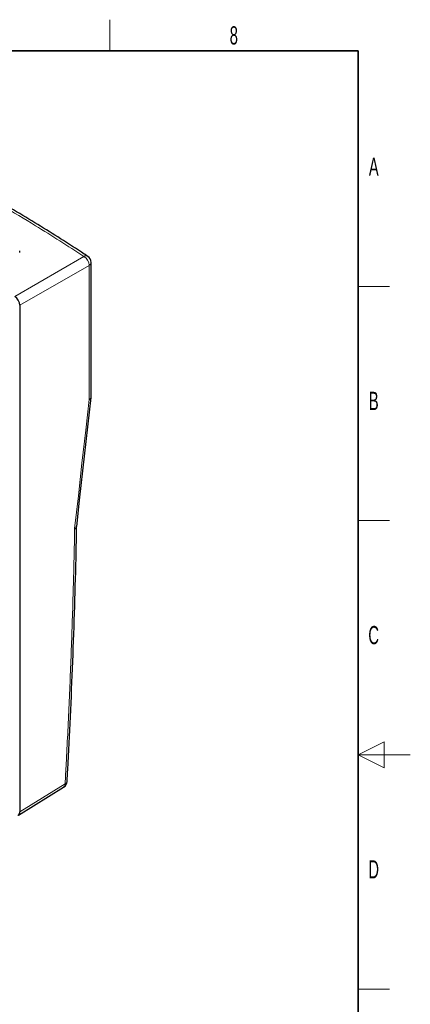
# Paper-space layout 'Blatt2' of a CAD drawing. Header units: millimetres. Extents: x 5 to 418, y 2 to 292.
# Tile 50 of 50: x 343 to 418, y 99 to 288. Entities that reach past the tile are written whole.
import ezdxf

# ---------------------------------------------------------------- set-up
doc = ezdxf.new("R2010")
doc.units = ezdxf.units.MM
doc.layers.add('SLD-0', color=7, linetype='Continuous')
doc.styles.add('SLDTEXTSTYLE0', font='TXT', dxfattribs={"width": 0.605})

psp = doc.layouts.new('Blatt2')

# ---------------------------------------------------------------- linework, layer by layer
at = {"color": 7, "linetype": 'Continuous', "lineweight": 25}
for p, q in [((342.96, 243.77), (342.96, 244.06)), ((356.69, 216.04), (356.69, 241.86)), ((342.99, 233.62), (342.99, 136.3)), ((356.67, 215.93), (356.68, 216.04)), ((353.91, 191.12), (353.91, 191.14)), ((342.71, 135.67), (351.41, 141.04))]:
    psp.add_line(p, q, dxfattribs=at)
at = {"color": 7, "linetype": 'Continuous', "lineweight": 18}
for p, q in [((342, 235.33), (355.31, 243.02)), ((356.3, 241.3), (342.99, 233.62)), ((356.3, 215.5), (356.3, 241.3)), ((353.52, 190.59), (353.52, 190.73)), ((342.99, 136.3), (351.68, 141.67))]:
    psp.add_line(p, q, dxfattribs=at)
at = {"color": 7, "linetype": 'Continuous', "lineweight": 25, "flags": 128}
psp.add_lwpolyline([(353.91, 191.14), (354.47, 196.17), (356.68, 215.93)], dxfattribs=at)
at = {"color": 7, "linetype": 'Continuous', "lineweight": 18, "flags": 128}
psp.add_lwpolyline([(353.52, 190.73), (354.23, 197.03), (354.93, 203.32), (355.64, 209.62), (356.3, 215.5)], dxfattribs=at)
at = {"color": 7, "linetype": 'Continuous', "lineweight": 18}
for centre, radius, start, end in [((355.7, 242.4), 0.731, 60.3379, 122.2319), ((354.21, 241.24), 2.09, 1.7216, 58.2785), ((356.03, 241.91), 0.666, 294.0764, 355.95), ((351.45, 142.25), 0.629, 291.3865, 350.3724), ((350.99, 141.59), 0.692, 307.0327, 6.4013)]:
    psp.add_arc(centre, radius, start, end, dxfattribs=at)
at = {"color": 7, "linetype": 'Continuous', "lineweight": 25}
for centre, start, end in [((355.29, 241.86), 0, 56.6768), ((350.67, 142.23), 301.7291, 356.7887)]:
    psp.add_arc(centre, 1.4, start, end, dxfattribs=at)
for centre, ratio, start_param, end_param in [((342, 234.19), 0.577557, 3.927224, 5.497716), ((342, 136.87), 0.577206, 2.976143, 3.92692)]:
    psp.add_ellipse(centre, major_axis=(-0.7, 1.21), ratio=ratio, start_param=start_param, end_param=end_param, dxfattribs=at)
at = {"color": 7, "linetype": 'Continuous', "lineweight": 18}
for points, knots in [([(355.31, 243.02), (352.23, 245), (347.09, 248.31), (339.58, 252.8), (332.98, 256.59), (326.23, 260.29), (321.61, 262.69), (319.3, 263.88)], [0, 0, 0, 0, 0.271012, 0.453209, 0.635506, 0.817703, 1, 1, 1, 1]), ([(356.3, 215.5), (356.3, 215.5), (356.35, 215.53), (356.49, 215.62), (356.66, 215.8), (356.67, 215.96), (356.68, 216.04)], [0, 0, 0, 0, 0.016153, 0.18278, 0.621592, 1, 1, 1, 1]), ([(356.67, 215.93), (356.66, 215.87), (356.64, 215.74), (356.49, 215.6), (356.35, 215.52), (356.3, 215.5), (356.3, 215.5)], [0, 0, 0, 0, 0.326085, 0.801832, 0.982486, 1, 1, 1, 1]), ([(353.52, 190.73), (353.63, 190.79), (353.83, 190.89), (353.88, 191.05), (353.91, 191.12)], [0, 0, 0, 0, 0.521908, 1, 1, 1, 1]), ([(351.68, 141.67), (351.75, 142.97), (352.03, 148.06), (352.46, 156.91), (352.92, 168.19), (353.28, 179.43), (353.44, 186.87), (353.52, 190.59)], [0, 0, 0, 0, 0.078832, 0.309111, 0.539416, 0.769695, 1, 1, 1, 1]), ([(353.52, 190.59), (353.62, 190.66), (353.82, 190.8), (353.88, 190.98), (353.9, 191.07)], [0, 0, 0, 0, 0.521692, 1, 1, 1, 1])]:
    psp.add_open_spline(points, degree=3, knots=knots, dxfattribs=at)
at = {"color": 7, "linetype": 'Continuous', "lineweight": 25}
for points, knots in [([(356.05, 243.03), (355.82, 243.18), (354.1, 244.31), (350.91, 246.36), (346.39, 249.19), (341.71, 252), (336.79, 254.87), (331.68, 257.74), (326.49, 260.56), (322.55, 262.63), (320.34, 263.75), (319.91, 263.97)], [0, 0, 0, 0, 0.020024, 0.153606, 0.27921, 0.410303, 0.549365, 0.688447, 0.827504, 0.966438, 1, 1, 1, 1]), ([(352.06, 142.15), (352.11, 142.91), (352.35, 147.05), (352.72, 154.73), (353.18, 165.18), (353.54, 175.77), (353.78, 184.42), (353.87, 189.52), (353.9, 191.12)], [0, 0, 0, 0, 0.045798, 0.250917, 0.467426, 0.684056, 0.900682, 1, 1, 1, 1]), ([(353.9, 191.07), (353.9, 191.07), (353.9, 191.08), (353.9, 191.1), (353.91, 191.11), (353.91, 191.12), (353.91, 191.12)], [0, 0, 0, 0, 0.227375, 0.499973, 0.77231, 1, 1, 1, 1])]:
    psp.add_open_spline(points, degree=3, knots=knots, dxfattribs=at)
at = {"layer": 'SLD-0', "lineweight": 18}
for p, q in [((360.25, 282.5), (360.25, 288.5)), ((408, 237.25), (414, 237.25)), ((408, 192.25), (414, 192.25)), ((413, 149.75), (408, 147.25)), ((413, 144.75), (413, 149.75)), ((418, 147.25), (408, 147.25)), ((408, 147.25), (413, 144.75)), ((408, 102.25), (414, 102.25))]:
    psp.add_line(p, q, dxfattribs=at)
at = {"layer": 'SLD-0', "lineweight": 35}
for p, q in [((408, 282.5), (26, 282.5)), ((408, 12), (408, 282.5))]:
    psp.add_line(p, q, dxfattribs=at)

# ---------------------------------------------------------------- texts
at = {"layer": 'SLD-0', "char_height": 3.5, "attachment_point": 2, "style": 'SLDTEXTSTYLE0'}
for s, insert in [('8', (384.1, 287.24)), ('A', (410.98, 262)), ('B', (410.98, 217)), ('C', (410.96, 172)), ('D', (410.96, 127))]:
    psp.add_mtext(s, dxfattribs=dict(at, insert=insert))

doc.saveas('drawing.dxf')
